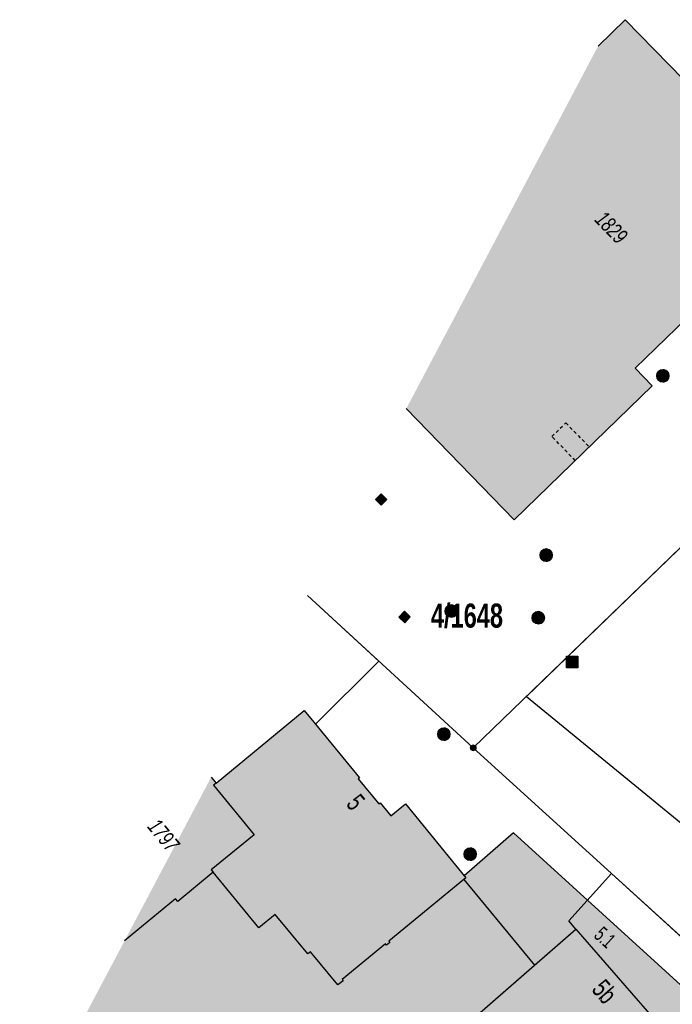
# Model space of a CAD drawing. Header units: metres. Extents: x 2695560 to 2696939, y 1260529 to 1262050.
# Tile 113 of 256: x 2695560 to 2695600, y 1260976 to 1261036. Entities that reach past the tile are written whole.
import ezdxf

# ---------------------------------------------------------------- set-up
doc = ezdxf.new("R2010")
doc.units = ezdxf.units.M
doc.linetypes.add('AUSGEZOGEN', pattern=[0])
doc.linetypes.add('VERDECKT2_S2', pattern=[0.36, 0.2, -0.16])
for name, color, linetype in [('XR$1$AV_Flächen (EO)', 7, 'AUSGEZOGEN'), ('XR$1$AV_Gebäudeflächen (BB)', 7, 'AUSGEZOGEN'), ('XR$1$AV_Gebäudeflächen ut.', 7, 'AUSGEZOGEN'), ('XR$1$AV_Grenzpunkte', 7, 'AUSGEZOGEN'), ('XR$1$AV_Grundstück-Nr.', 7, 'AUSGEZOGEN'), ('XR$1$AV_Haus-Nr.', 7, 'AUSGEZOGEN'), ('XR$1$AV_Linien (BB)', 7, 'AUSGEZOGEN'), ('XR$1$AV_Linien (EO)', 7, 'AUSGEZOGEN'), ('XR$1$AV_Versicherung-Nr.', 7, 'AUSGEZOGEN'), ('XR$1$AW_LK_Schachtdeckel', 24, 'AUSGEZOGEN'), ('XR$1$Liegenschaftsgrenzen', 7, 'AUSGEZOGEN'), ('XR$1$PFAV', 255, 'AUSGEZOGEN'), ('XR$1$PFAW', 255, 'AUSGEZOGEN'), ('XR$1$PFWFM', 255, 'AUSGEZOGEN'), ('XR$1$TV_LK_KNOTEN', 92, 'AUSGEZOGEN')]:
    doc.layers.add(name, color=color, linetype=linetype)
doc.styles.add('ARIAL', font='arial.ttf')

# ---------------------------------------------------------------- blocks, each defined once
blk = doc.blocks.new('BAV15')
at = {"layer": 'XR$1$PFAV', "transparency": 33554687}
blk.add_hatch(color=7, dxfattribs=at).paths.add_polyline_path([(0.5, 0), (0.49, 0.1), (0.46, 0.2), (0.41, 0.29), (0.34, 0.36), (0.26, 0.42), (0.17, 0.47), (0.08, 0.49), (-0.03, 0.5), (-0.13, 0.48), (-0.22, 0.45), (-0.31, 0.4), (-0.38, 0.33), (-0.44, 0.24), (-0.48, 0.15), (-0.5, 0.05), (-0.5, -0.05), (-0.48, -0.15), (-0.44, -0.24), (-0.38, -0.33), (-0.31, -0.4), (-0.22, -0.45), (-0.13, -0.48), (-0.03, -0.5), (0.08, -0.49), (0.17, -0.47), (0.26, -0.42), (0.34, -0.36), (0.41, -0.29), (0.46, -0.2), (0.49, -0.1)])
at = {"color": 7, "transparency": 33554687}
for start, end in [(90, 270), (270, 90)]:
    blk.add_arc((0, 0), 0.5, start, end, dxfattribs=at)
at = {"layer": 'XR$1$PFAV', "transparency": 33554687}
blk.add_circle((0, 0), 0.5, dxfattribs=at)
blk = doc.blocks.new('BAW2082')
at = {"layer": 'XR$1$PFAW', "transparency": 33554687}
blk.add_hatch(color=7, dxfattribs=at).paths.add_polyline_path([(0.509, -0.003), (0.499, 0.098), (0.469, 0.194), (0.42, 0.283), (0.354, 0.359), (0.274, 0.421), (0.183, 0.466), (0.085, 0.491), (-0.016, 0.496), (-0.116, 0.481), (-0.211, 0.446), (-0.297, 0.392), (-0.37, 0.323), (-0.428, 0.24), (-0.468, 0.147), (-0.488, 0.047), (-0.488, -0.054), (-0.468, -0.153), (-0.428, -0.246), (-0.37, -0.329), (-0.297, -0.398), (-0.211, -0.452), (-0.116, -0.487), (-0.016, -0.502), (0.085, -0.497), (0.183, -0.472), (0.274, -0.427), (0.354, -0.366), (0.42, -0.289), (0.469, -0.2), (0.499, -0.104)])
at = {"transparency": 33554687}
for start, end in [(91.19481, 268.80519), (268.80519, 91.19481)]:
    blk.add_arc((0.01, 0), 0.5, start, end, dxfattribs=at)
at = {"layer": 'XR$1$PFAW', "transparency": 33554687}
blk.add_circle((0.009, -0.003), 0.5, dxfattribs=at)
blk = doc.blocks.new('BAW2089')
at = {"layer": 'XR$1$PFAW', "transparency": 33554687}
blk.add_hatch(color=7, dxfattribs=at).paths.add_polyline_path([(-0.5, 0.5), (-0.5, -0.5), (0.5, -0.5), (0.5, 0.5)])
at = {"transparency": 33554687}
blk.add_lwpolyline([(-0.5, 0.5), (0.5, 0.5), (0.5, -0.5), (-0.5, -0.5), (-0.5, 0.5)], close=True, dxfattribs=at)
at = {"layer": 'XR$1$PFAW', "transparency": 33554687}
blk.add_lwpolyline([(-0.5, 0.5), (0.5, 0.5), (0.5, -0.5), (-0.5, -0.5), (-0.5, 0.5)], close=True, dxfattribs=at)
blk = doc.blocks.new('BTV1')
at = {"layer": 'XR$1$PFWFM', "transparency": 33554687}
blk.add_hatch(color=7, dxfattribs=at).paths.add_polyline_path([(-0.5, 0.5), (-0.5, -0.5), (0.5, -0.5), (0.5, 0.5)])
at = {"color": 92, "transparency": 33554687}
for p, q in [((-0.219, 0.321), (-0.219, -0.298)), ((-0.208, -0.05), (0.23, 0.31)), ((-0.159, 0.001), (0.192, -0.283))]:
    blk.add_line(p, q, dxfattribs=at)
blk.add_polyline3d([(-0.5, 0.5, 0.993), (0.5, 0.5, 0.993), (0.5, -0.5, 0.993), (-0.5, -0.5, 0.993)], close=True, dxfattribs=at)

msp = doc.modelspace()

# ---------------------------------------------------------------- hatches: boundary and pattern name
at = {"transparency": 33554687}
msp.add_hatch(color=7, dxfattribs=at).paths.add_polyline_path([(2695577.228, 1260988.383), (2695576.173, 1260987.508), (2695579.484, 1260983.517), (2695580.539, 1260984.392)])
at = {"layer": 'XR$1$AV_Gebäudeflächen (BB)', "true_color": 0xd2d2d2, "transparency": 33554687}
for points in [[(2695595.589, 1261034.778), (2695583.776, 1261012.471), (2695590.413, 1261005.619), (2695598.916, 1261013.868), (2695597.862, 1261014.956), (2695608.034, 1261024.806), (2695609.09, 1261023.715), (2695610.329, 1261024.915), (2695603.185, 1261032.296), (2695602.187, 1261031.33), (2695601.723, 1261031.809), (2695597.261, 1261036.397)], [(2695571.885, 1260983.951), (2695574.694, 1260980.523), (2695575.706, 1260981.354), (2695577.718, 1260978.925), (2695577.88, 1260979.059), (2695579.573, 1260977.017), (2695579.888, 1260977.263), (2695579.824, 1260977.341), (2695582.502, 1260979.547), (2695582.566, 1260979.47), (2695582.759, 1260979.629), (2695582.695, 1260979.706), (2695587.312, 1260983.509), (2695587.434, 1260983.61), (2695583.731, 1260988.156), (2695582.824, 1260987.417), (2695582.169, 1260988.212), (2695582.092, 1260988.149), (2695580.821, 1260989.693), (2695580.899, 1260989.757), (2695578.185, 1260993.054), (2695577.494, 1260993.894), (2695572.071, 1260989.434), (2695571.906, 1260989.299), (2695574.407, 1260986.253), (2695571.772, 1260984.089)], [(2695571.77, 1260989.8), (2695566.438, 1260979.73), (2695569.573, 1260982.307), (2695569.707, 1260982.145), (2695571.885, 1260983.951), (2695571.772, 1260984.089), (2695574.407, 1260986.253), (2695571.906, 1260989.299), (2695572.071, 1260989.434)], [(2695591.671, 1260978.223), (2695581.549, 1260969.417), (2695584.958, 1260965.499), (2695585.237, 1260965.742), (2695584.967, 1260966.052), (2695585.744, 1260966.727), (2695589.12, 1260962.847), (2695594.636, 1260967.63), (2695594.848, 1260967.813), (2695594.389, 1260968.341), (2695596.952, 1260970.571), (2695597.031, 1260970.64), (2695596.178, 1260971.621), (2695599.433, 1260974.452), (2695594.222, 1260980.442)]]:
    msp.add_hatch(color=254, dxfattribs=at).paths.add_polyline_path(points)
at = {"layer": 'XR$1$AV_Gebäudeflächen ut.', "true_color": 0xf5f5f5, "transparency": 33554687}
msp.add_hatch(color=7, dxfattribs=at).paths.add_polyline_path([(2695566.438, 1260979.73), (2695559.98, 1260967.536), (2695563, 1260963.94), (2695563.516, 1260964.377), (2695565.477, 1260962.106), (2695566.114, 1260961.375), (2695573.603, 1260967.88), (2695582.742, 1260957.311), (2695589.12, 1260962.847), (2695585.744, 1260966.727), (2695584.967, 1260966.052), (2695585.237, 1260965.742), (2695584.958, 1260965.499), (2695581.549, 1260969.417), (2695594.222, 1260980.442), (2695599.433, 1260974.452), (2695596.178, 1260971.621), (2695597.031, 1260970.64), (2695596.952, 1260970.571), (2695597.361, 1260970.101), (2695602.942, 1260974.957), (2695590.383, 1260986.371), (2695587.341, 1260983.724), (2695587.434, 1260983.61), (2695582.695, 1260979.706), (2695582.759, 1260979.629), (2695582.566, 1260979.47), (2695582.502, 1260979.547), (2695579.824, 1260977.341), (2695579.888, 1260977.263), (2695579.573, 1260977.017), (2695577.88, 1260979.059), (2695577.718, 1260978.925), (2695575.706, 1260981.354), (2695574.694, 1260980.523), (2695571.885, 1260983.951), (2695569.707, 1260982.145), (2695569.573, 1260982.307)])

# ---------------------------------------------------------------- linework, layer by layer
at = {"layer": 'XR$1$AV_Flächen (EO)', "color": 7, "linetype": 'AUSGEZOGEN', "transparency": 33554687}
for points in [[(2695596.952, 1260970.571), (2695597.361, 1260970.101), (2695602.942, 1260974.957), (2695590.383, 1260986.371), (2695587.341, 1260983.724)], [(2695587.341, 1260983.724), (2695587.434, 1260983.61), (2695582.695, 1260979.706), (2695582.759, 1260979.629), (2695582.566, 1260979.47), (2695582.502, 1260979.547), (2695579.824, 1260977.341), (2695579.888, 1260977.263), (2695579.573, 1260977.017), (2695577.88, 1260979.059), (2695577.718, 1260978.925), (2695575.706, 1260981.354), (2695574.694, 1260980.523), (2695571.885, 1260983.951), (2695569.707, 1260982.145), (2695569.573, 1260982.307), (2695566.438, 1260979.73)], [(2695589.12, 1260962.847), (2695585.744, 1260966.727), (2695584.967, 1260966.052), (2695585.237, 1260965.742), (2695584.958, 1260965.499), (2695581.549, 1260969.417), (2695594.222, 1260980.442), (2695599.433, 1260974.452), (2695596.178, 1260971.621), (2695597.031, 1260970.64), (2695596.952, 1260970.571)]]:
    msp.add_lwpolyline(points, dxfattribs=at)
at = {"layer": 'XR$1$AV_Linien (BB)', "color": 7, "linetype": 'AUSGEZOGEN', "transparency": 33554687}
for p, q in [((2695571.77, 1260989.8), (2695572.071, 1260989.434)), ((2695587.312, 1260983.509), (2695591.671, 1260978.223)), ((2695591.671, 1260978.223), (2695594.222, 1260980.442))]:
    msp.add_line(p, q, dxfattribs=at)
for points in [[(2695595.589, 1261034.778), (2695597.261, 1261036.397), (2695601.723, 1261031.809), (2695602.187, 1261031.33), (2695603.185, 1261032.296)], [(2695610.329, 1261024.915), (2695609.09, 1261023.715), (2695608.034, 1261024.806), (2695597.862, 1261014.956), (2695598.916, 1261013.868), (2695590.413, 1261005.619), (2695583.776, 1261012.471)], [(2695624.047, 1261017.91), (2695623.201, 1261018.781), (2695619.54, 1261015.242), (2695616.392, 1261018.484), (2695616.053, 1261018.833), (2695606.76, 1261009.81), (2695591.181, 1260994.767), (2695621.49, 1260969.96), (2695624.846, 1260973.496), (2695637.292, 1260963.879), (2695634.327, 1260960.041), (2695645.42, 1260951.47)], [(2695577.687, 1261000.973), (2695582.092, 1260996.931), (2695578.185, 1260993.054)], [(2695572.071, 1260989.434), (2695577.494, 1260993.894), (2695578.185, 1260993.054)], [(2695578.185, 1260993.054), (2695580.899, 1260989.757), (2695580.821, 1260989.693), (2695582.092, 1260988.149), (2695582.169, 1260988.212), (2695582.824, 1260987.417), (2695583.731, 1260988.156), (2695587.434, 1260983.61), (2695587.312, 1260983.509)], [(2695572.071, 1260989.434), (2695571.906, 1260989.299), (2695574.407, 1260986.253), (2695571.772, 1260984.089), (2695571.885, 1260983.951)], [(2695571.885, 1260983.951), (2695569.707, 1260982.145), (2695569.573, 1260982.307), (2695566.438, 1260979.73)], [(2695587.312, 1260983.509), (2695582.695, 1260979.706), (2695582.759, 1260979.629), (2695582.566, 1260979.47), (2695582.502, 1260979.547), (2695579.824, 1260977.341), (2695579.888, 1260977.263), (2695579.573, 1260977.017), (2695577.88, 1260979.059), (2695577.718, 1260978.925), (2695575.706, 1260981.354), (2695574.694, 1260980.523), (2695571.885, 1260983.951)], [(2695594.222, 1260980.442), (2695593.776, 1260980.955), (2695596.416, 1260983.86), (2695605.77, 1260975.36), (2695594.86, 1260961.31)], [(2695594.222, 1260980.442), (2695599.433, 1260974.452), (2695596.178, 1260971.621), (2695597.031, 1260970.64), (2695596.952, 1260970.571), (2695594.389, 1260968.341), (2695594.848, 1260967.813), (2695594.636, 1260967.63), (2695589.12, 1260962.847)], [(2695589.12, 1260962.847), (2695585.744, 1260966.727), (2695584.967, 1260966.052), (2695585.237, 1260965.742), (2695584.958, 1260965.499), (2695581.549, 1260969.417), (2695591.671, 1260978.223)]]:
    msp.add_lwpolyline(points, dxfattribs=at)
at = {"layer": 'XR$1$AV_Linien (EO)', "color": 7, "linetype": 'VERDECKT2_S2', "transparency": 33554687}
msp.add_lwpolyline([(2695594.18, 1261009.274), (2695592.739, 1261010.759), (2695593.6, 1261011.595), (2695595.041, 1261010.109)], dxfattribs=at)
at = {"layer": 'XR$1$Liegenschaftsgrenzen', "color": 7, "linetype": 'AUSGEZOGEN', "transparency": 33554687}
for p, q in [((2695587.9, 1260991.6), (2695577.687, 1261000.973)), ((2695605.77, 1260975.36), (2695587.9, 1260991.6))]:
    msp.add_line(p, q, dxfattribs=at)
msp.add_lwpolyline([(2695627.11, 1261029.57), (2695606.76, 1261009.81), (2695587.9, 1260991.6)], dxfattribs=at)

# ---------------------------------------------------------------- block references
at = {"layer": 'XR$1$AV_Grenzpunkte', "color": 7, "linetype": 'AUSGEZOGEN', "lineweight": -3, "transparency": 33554687, "xscale": 0.3249999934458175, "yscale": 0.3249999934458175}
msp.add_blockref('BAV15', (2695587.9, 1260991.6), dxfattribs=at)
at = {"layer": 'XR$1$AW_LK_Schachtdeckel', "color": 24, "linetype": 'AUSGEZOGEN', "lineweight": -3, "transparency": 33554687, "xscale": 0.7499999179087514, "yscale": 0.7499999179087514}
for p in [(2695599.562, 1261014.49), (2695592.379, 1261003.458), (2695586.539, 1261000.014), (2695591.894, 1260999.604), (2695586.084, 1260992.439), (2695587.704, 1260985.058)]:
    msp.add_blockref('BAW2082', p, dxfattribs=at)
at = {"layer": 'XR$1$AW_LK_Schachtdeckel', "color": 24, "linetype": 'AUSGEZOGEN', "lineweight": -3, "transparency": 33554687, "yscale": 0.5000000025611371}
for p, xscale, rotation in [((2695582.231, 1261006.874), 0.5000000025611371, 134.343293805), ((2695583.672, 1260999.652), 0.500000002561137, 316.581789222)]:
    msp.add_blockref('BAW2089', p, dxfattribs=dict(at, xscale=xscale, rotation=rotation))
at = {"layer": 'XR$1$TV_LK_KNOTEN', "color": 92, "linetype": 'AUSGEZOGEN', "lineweight": -3, "transparency": 33554687, "xscale": 0.7000000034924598, "yscale": 0.7000000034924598}
msp.add_blockref('BTV1', (2695593.994, 1260996.882), dxfattribs=at)

# ---------------------------------------------------------------- texts
at = {"layer": 'XR$1$AV_Grundstück-Nr.', "color": 7, "transparency": 33554687, "insert": (2695587.512, 1260999.714), "char_height": 1.48491, "width": 4.98214, "attachment_point": 5, "style": 'ARIAL'}
msp.add_mtext('\\A1;{\\fArial|i0|b1;\\H1.484908;\\W0.700000;\\C7;4/1648}\\P', dxfattribs=at)
at = {"layer": 'XR$1$AV_Haus-Nr.', "color": 7, "transparency": 33554687, "attachment_point": 2, "style": 'ARIAL'}
for s, insert, char_height, width, rotation in [('\\W0.68;5', (2695581.119, 1260988.626), 1.1621, 1.02516, 309.3912), ('\\W0.64;5.1', (2695596.32, 1260980.287), 0.9297, 1.5135, 317.7342), ('\\W0.70;5b', (2695596.425, 1260976.985), 1.1621, 1.68109, 311.022)]:
    msp.add_mtext(s, dxfattribs=dict(at, insert=insert, char_height=char_height, width=width, rotation=rotation))
at = {"layer": 'XR$1$AV_Versicherung-Nr.', "color": 7, "transparency": 33554687, "char_height": 0.96842, "width": 2.45636, "attachment_point": 5, "style": 'ARIAL'}
for s, insert, rotation in [('\\A1;{\\fArial|i1|b0;\\H0.968418;\\W0.700000;\\C7;1829}\\P', (2695596.399, 1261023.614), 314.0847), ('\\A1;{\\fArial|i1|b0;\\H0.968418;\\W0.700000;\\C7;1797}\\P', (2695568.833, 1260986.215), 309.3912)]:
    msp.add_mtext(s, dxfattribs=dict(at, insert=insert, rotation=rotation))

doc.saveas('drawing.dxf')
